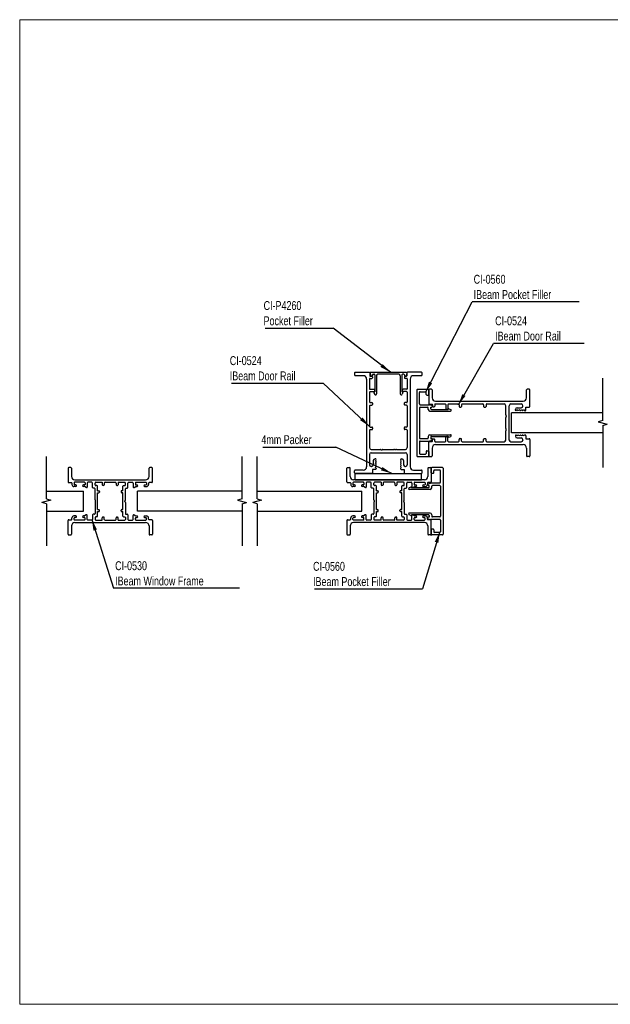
# Model space of a CAD drawing. Header units: millimetres. Extents: x 2 to 418, y 2 to 294.
# Tile 1 of 2: x 2 to 178, y 2 to 294. Entities that reach past the tile are written whole.
import ezdxf

# ---------------------------------------------------------------- set-up
doc = ezdxf.new("R2010")
doc.units = ezdxf.units.MM
doc.layers.add('LAYER_1', color=7, linetype='Continuous')
doc.styles.add('SLDTEXTSTYLE2', font='TXT', dxfattribs={"width": 0.75})
doc.dimstyles.new('SLDDIMSTYLE0', dxfattribs={"dimtxt": 0.18, "dimasz": 3.302, "dimexe": 0, "dimexo": 0.0625, "dimgap": 0, "dimtad": 0, "dimtih": 1, "dimtoh": 1, "dimdec": 0, "dimrnd": 1e-09, "dimzin": 0, "dimdsep": 46, "dimtxsty": 'Standard', "dimsah": 1, "dimcen": 0.09, "dimadec": 0, "dimazin": 0, "dimtfac": 3.302, "dimtdec": 0, "dimtofl": 0, "dimtmove": 0, "dimatfit": 3, "dimfxl": 1, "dimfrac": 2, "dimtolj": 1, "dimtzin": 0, "dimarcsym": 0})

# ---------------------------------------------------------------- blocks, each defined once
blk = doc.blocks.new('SW_NOTE_1')
at = {"layer": 'LAYER_1', "color": 0}
blk.add_line((-32.02, 0), (0, 0), dxfattribs=at)
at = {"layer": 'LAYER_1', "color": 0, "attachment_point": 1, "style": 'SLDTEXTSTYLE2'}
for s, insert, char_height in [('CI-0560', (-32.41, 7.99), 2.646), ('IBeam Pocket Filler', (-32.41, 3.46), 2.6458)]:
    blk.add_mtext(s, dxfattribs=dict(at, insert=insert, char_height=char_height))
blk = doc.blocks.new('SW_NOTE_4')
at = {"layer": 'LAYER_1', "color": 0}
blk.add_line((31.78, 0), (0, 0), dxfattribs=at)
at = {"layer": 'LAYER_1', "color": 0, "attachment_point": 1, "style": 'SLDTEXTSTYLE2'}
for s, insert, char_height in [('CI-0560', (0.49, 7.99), 2.646), ('IBeam Pocket Filler', (0.49, 3.46), 2.6458)]:
    blk.add_mtext(s, dxfattribs=dict(at, insert=insert, char_height=char_height))
blk = doc.blocks.new('SW_NOTE_7')
at = {"layer": 'LAYER_1', "color": 0}
blk.add_line((26.93, 0), (0, 0), dxfattribs=at)
at = {"layer": 'LAYER_1', "color": 0, "attachment_point": 1, "style": 'SLDTEXTSTYLE2'}
for s, insert, char_height in [('CI-0524', (0.49, 8.02), 2.646), ('IBeam Door Rail', (0.49, 3.5), 2.6458)]:
    blk.add_mtext(s, dxfattribs=dict(at, insert=insert, char_height=char_height))
blk = doc.blocks.new('SW_NOTE_9')
at = {"layer": 'LAYER_1', "color": 0}
blk.add_line((37.34, 0), (0, 0), dxfattribs=at)
at = {"layer": 'LAYER_1', "color": 0, "attachment_point": 1, "style": 'SLDTEXTSTYLE2'}
for s, insert, char_height in [('CI-0530', (0.46, 7.94), 2.646), ('IBeam Window Frame', (0.46, 3.41), 2.6458)]:
    blk.add_mtext(s, dxfattribs=dict(at, insert=insert, char_height=char_height))
blk = doc.blocks.new('SW_NOTE_10')
at = {"layer": 'LAYER_1', "color": 0}
blk.add_line((-27.17, 0), (0, 0), dxfattribs=at)
at = {"layer": 'LAYER_1', "color": 0, "attachment_point": 1, "style": 'SLDTEXTSTYLE2'}
for s, insert, char_height in [('CI-0524', (-27.66, 7.96), 2.646), ('IBeam Door Rail', (-27.66, 3.44), 2.6458)]:
    blk.add_mtext(s, dxfattribs=dict(at, insert=insert, char_height=char_height))
blk = doc.blocks.new('SW_NOTE_11')
at = {"layer": 'LAYER_1', "color": 0}
blk.add_line((-20.21, 0), (0, 0), dxfattribs=at)
at = {"layer": 'LAYER_1', "color": 0, "attachment_point": 1, "style": 'SLDTEXTSTYLE2'}
for s, insert, char_height in [('CI-P4260', (-20.63, 8), 2.646), ('Pocket Filler', (-20.63, 3.47), 2.6458)]:
    blk.add_mtext(s, dxfattribs=dict(at, insert=insert, char_height=char_height))
blk = doc.blocks.new('SW_NOTE_12')
at = {"layer": 'LAYER_1', "color": 0}
blk.add_line((-21.57, 0), (0, 0), dxfattribs=at)
at = {"layer": 'LAYER_1', "color": 0, "insert": (-22.06, 3.51), "char_height": 2.646, "attachment_point": 1, "style": 'SLDTEXTSTYLE2'}
blk.add_mtext('4mm Packer', dxfattribs=at)

msp = doc.modelspace()

# ---------------------------------------------------------------- linework, layer by layer
at = {"color": 7, "linetype": 'Continuous', "lineweight": 18}
for p, q in [((2.5, 294.5), (417.5, 294.5)), ((2.5, 294.5), (2.5, 2.5)), ((2.5, 2.5), (417.5, 2.5))]:
    msp.add_line(p, q, dxfattribs=at)
at = {"color": 7, "linetype": 'Continuous'}
for p, q in [((101.97, 189.93), (106.07, 189.93)), ((106.52, 189.93), (117.02, 189.93)), ((121.57, 189.93), (117.47, 189.93)), ((101.77, 189.73), (101.77, 189.13)), ((104.32, 188.93), (101.97, 188.93)), ((105.32, 187.93), (105.32, 161.93)), ((106.17, 187.98), (106.17, 185.03)), ((106.27, 189.73), (106.27, 188.93)), ((106.32, 188.13), (106.82, 188.13)), ((106.33, 189.67), (106.53, 188.92)), ((106.42, 188.78), (106.82, 188.78)), ((106.72, 188.78), (106.82, 188.78)), ((107.02, 189.13), (107.02, 188.98)), ((107.02, 188.58), (107.02, 188.33)), ((107.22, 189.33), (107.57, 189.33)), ((107.77, 189.13), (107.77, 184.15)), ((108.27, 188.93), (108.27, 183.57)), ((114.87, 189.33), (108.67, 189.33)), ((115.27, 188.93), (115.27, 183.57)), ((115.77, 189.13), (115.77, 184.15)), ((116.32, 189.33), (115.97, 189.33)), ((116.52, 189.13), (116.52, 188.98)), ((116.52, 188.58), (116.52, 188.33)), ((117.12, 188.78), (116.72, 188.78)), ((116.82, 188.78), (116.72, 188.78)), ((117.22, 188.13), (116.72, 188.13)), ((117.21, 189.67), (117.01, 188.92)), ((117.27, 189.73), (117.27, 188.93)), ((117.37, 187.98), (117.37, 185.03)), ((118.22, 187.93), (118.22, 161.93)), ((121.57, 188.93), (119.22, 188.93)), ((121.77, 189.13), (121.77, 189.73)), ((175.28, 175.66), (175.28, 188.16)), ((106.17, 184.03), (106.17, 181.13)), ((106.32, 184.88), (107.43, 184.88)), ((106.37, 184.23), (107.57, 184.23)), ((107.6, 184.78), (107.74, 184.53)), ((107.62, 184.15), (107.77, 184.15)), ((115.92, 184.15), (115.77, 184.15)), ((115.94, 184.78), (115.8, 184.53)), ((117.17, 184.23), (115.97, 184.23)), ((117.22, 184.88), (116.12, 184.88)), ((117.37, 184.03), (117.37, 181.13)), ((120.22, 184.73), (120.22, 165.13)), ((120.42, 184.93), (123.52, 184.93)), ((120.97, 180.53), (120.97, 183.98)), ((121.17, 184.18), (122.77, 184.18)), ((122.97, 183.38), (122.97, 183.98)), ((123.72, 184.73), (123.72, 180.63)), ((123.72, 183.38), (123.72, 184.73)), ((124.52, 184.93), (123.92, 184.93)), ((124.72, 184.73), (124.72, 182.38)), ((152.72, 182.38), (152.72, 184.73)), ((153.52, 184.93), (152.92, 184.93)), ((153.72, 179.83), (153.72, 184.73)), ((107.48, 183.95), (107.66, 183.46)), ((116.06, 183.95), (115.88, 183.46)), ((123.17, 183.18), (123.52, 183.18)), ((125.72, 181.38), (151.72, 181.38)), ((106.17, 179.98), (106.17, 173.88)), ((106.37, 180.93), (106.9, 180.93)), ((106.37, 180.18), (106.9, 180.18)), ((107.1, 180.73), (107.1, 180.38)), ((116.45, 180.73), (116.45, 180.38)), ((117.17, 180.93), (116.65, 180.93)), ((117.17, 180.18), (116.65, 180.18)), ((117.37, 179.98), (117.37, 173.88)), ((120.97, 179.38), (120.97, 170.48)), ((121.17, 180.33), (123.91, 180.33)), ((121.17, 179.58), (123.37, 179.58)), ((123.57, 178.93), (123.57, 179.38)), ((123.92, 180.43), (124.72, 180.43)), ((124.67, 180.13), (123.97, 180.32)), ((124.07, 178.43), (130.16, 178.43)), ((124.32, 179.13), (124.32, 179.63)), ((124.32, 179.63), (124.62, 179.63)), ((124.52, 178.93), (129.52, 178.93)), ((124.82, 179.83), (124.82, 179.94)), ((124.87, 180.28), (124.87, 179.88)), ((125.07, 179.68), (125.32, 179.68)), ((125.52, 180.38), (125.52, 179.88)), ((125.67, 180.53), (128.62, 180.53)), ((128.77, 180.38), (128.77, 179.27)), ((128.87, 179.1), (129.12, 178.95)), ((129.42, 180.33), (129.42, 179.13)), ((129.52, 178.93), (129.52, 178.98)), ((129.62, 180.53), (132.52, 180.53)), ((129.72, 179.12), (130.25, 178.92)), ((132.72, 180.33), (132.72, 179.8)), ((132.92, 179.6), (133.27, 179.6)), ((133.47, 180.33), (133.47, 179.8)), ((133.67, 180.53), (139.77, 180.53)), ((139.97, 180.33), (139.97, 179.8)), ((140.17, 179.6), (140.52, 179.6)), ((140.72, 180.33), (140.72, 179.8)), ((140.92, 180.53), (146.07, 180.53)), ((146.57, 177.28), (146.57, 180.03)), ((147.57, 169.83), (147.57, 180.03)), ((148.07, 180.53), (151.12, 180.53)), ((149.42, 178.7), (149.42, 178.9)), ((150.07, 178.75), (149.62, 178.56)), ((149.92, 179.4), (151.12, 179.4)), ((150.07, 178.7), (150.07, 178.75)), ((150.72, 178.75), (150.27, 178.56)), ((150.72, 178.7), (150.72, 178.75)), ((151.37, 178.75), (150.92, 178.56)), ((151.37, 178.7), (151.37, 178.75)), ((152.02, 178.75), (151.57, 178.56)), ((151.62, 179.9), (151.62, 180.03)), ((152.22, 178.55), (152.32, 178.55)), ((152.52, 178.75), (152.52, 179.63)), ((152.52, 179.63), (153.52, 179.63)), ((146.57, 173.28), (146.57, 176.57)), ((146.62, 177.14), (146.72, 177.05)), ((146.62, 176.71), (146.72, 176.8)), ((146.72, 177.05), (146.72, 176.8)), ((175.28, 177.93), (148.3, 177.93)), ((148.3, 171.93), (148.3, 177.93)), ((175.28, 175.66), (173.98, 175.27)), ((173.98, 175.27), (176.59, 174.58)), ((106.17, 172.73), (106.17, 167.58)), ((106.37, 173.68), (106.9, 173.68)), ((106.37, 172.93), (106.9, 172.93)), ((107.1, 173.48), (107.1, 173.13)), ((116.45, 173.48), (116.45, 173.13)), ((117.17, 173.68), (116.65, 173.68)), ((117.17, 172.93), (116.65, 172.93)), ((117.37, 172.73), (117.37, 167.58)), ((146.57, 169.83), (146.57, 172.57)), ((146.62, 173.14), (146.72, 173.05)), ((146.62, 172.71), (146.72, 172.8)), ((146.72, 172.8), (146.72, 173.05)), ((175.28, 174.19), (176.59, 174.58)), ((175.28, 174.19), (175.28, 161.69)), ((121.17, 170.28), (123.37, 170.28)), ((121.17, 169.53), (123.91, 169.53)), ((123.57, 170.93), (123.57, 170.48)), ((123.92, 169.43), (124.72, 169.43)), ((124.67, 169.72), (123.97, 169.53)), ((124.07, 171.43), (130.16, 171.43)), ((124.32, 170.73), (124.32, 170.23)), ((124.32, 170.23), (124.62, 170.23)), ((124.52, 170.93), (129.52, 170.93)), ((124.82, 170.03), (124.82, 169.91)), ((124.87, 169.58), (124.87, 169.98)), ((125.07, 170.18), (125.32, 170.18)), ((125.52, 169.48), (125.52, 169.98)), ((128.77, 169.48), (128.77, 170.58)), ((128.87, 170.75), (129.12, 170.9)), ((129.42, 169.53), (129.42, 170.73)), ((129.52, 170.93), (129.52, 170.88)), ((129.72, 170.73), (130.25, 170.93)), ((132.72, 169.53), (132.72, 170.05)), ((132.92, 170.25), (133.27, 170.25)), ((133.47, 169.53), (133.47, 170.05)), ((139.97, 169.53), (139.97, 170.05)), ((140.17, 170.25), (140.52, 170.25)), ((140.72, 169.53), (140.72, 170.05)), ((175.28, 171.93), (148.3, 171.93)), ((149.42, 171.15), (149.42, 170.95)), ((150.07, 171.1), (149.62, 171.29)), ((149.92, 170.45), (151.12, 170.45)), ((150.07, 171.15), (150.07, 171.1)), ((150.72, 171.1), (150.27, 171.29)), ((150.72, 171.15), (150.72, 171.1)), ((151.37, 171.1), (150.92, 171.29)), ((151.37, 171.15), (151.37, 171.1)), ((152.02, 171.1), (151.57, 171.29)), ((151.62, 169.95), (151.62, 169.83)), ((152.22, 171.3), (152.32, 171.3)), ((152.52, 171.1), (152.52, 170.23)), ((152.52, 170.23), (153.52, 170.23)), ((153.72, 170.03), (153.72, 165.13)), ((106.67, 167.08), (109.41, 167.08)), ((109.55, 167.02), (109.65, 166.93)), ((109.65, 166.93), (109.9, 166.93)), ((109.99, 167.02), (109.9, 166.93)), ((110.13, 167.08), (113.41, 167.08)), ((113.55, 167.02), (113.65, 166.93)), ((113.9, 166.93), (113.65, 166.93)), ((113.99, 167.02), (113.9, 166.93)), ((114.13, 167.08), (116.87, 167.08)), ((120.97, 169.33), (120.97, 165.88)), ((122.97, 166.48), (122.97, 165.88)), ((123.17, 166.68), (123.52, 166.68)), ((123.72, 165.13), (123.72, 169.23)), ((123.72, 166.48), (123.72, 165.13)), ((124.72, 167.48), (124.72, 165.13)), ((125.67, 169.33), (128.62, 169.33)), ((125.72, 168.48), (151.72, 168.48)), ((129.62, 169.33), (132.52, 169.33)), ((133.67, 169.33), (139.77, 169.33)), ((140.92, 169.33), (146.07, 169.33)), ((148.07, 169.33), (151.12, 169.33)), ((152.72, 167.48), (152.72, 165.13)), ((10.4, 152.44), (10.4, 164.94)), ((68.4, 152.44), (68.4, 164.94)), ((72.9, 152.44), (72.9, 164.94)), ((106.17, 165.58), (106.17, 162.53)), ((106.67, 166.08), (116.87, 166.08)), ((107.3, 163.73), (107.3, 162.53)), ((108, 164.23), (107.8, 164.23)), ((107.95, 163.58), (108.13, 164.02)), ((108, 163.58), (107.95, 163.58)), ((115.6, 163.58), (115.41, 164.02)), ((115.55, 164.23), (115.75, 164.23)), ((115.55, 163.58), (115.6, 163.58)), ((116.25, 163.73), (116.25, 162.53)), ((117.37, 165.58), (117.37, 162.53)), ((120.42, 164.93), (123.52, 164.93)), ((121.17, 165.68), (122.77, 165.68)), ((123.92, 164.93), (124.52, 164.93)), ((153.52, 164.93), (152.92, 164.93)), ((16.83, 161.5), (16.83, 157.4)), ((17.63, 161.7), (17.03, 161.7)), ((17.83, 161.5), (17.83, 159.05)), ((40.83, 159.05), (40.83, 161.5)), ((41.63, 161.7), (41.03, 161.7)), ((41.83, 157.4), (41.83, 161.5)), ((99.46, 157.4), (99.46, 161.5)), ((99.66, 161.7), (100.26, 161.7)), ((100.46, 159.05), (100.46, 161.5)), ((101.77, 160.13), (101.77, 160.73)), ((104.32, 160.93), (101.97, 160.93)), ((106.8, 162.03), (106.67, 162.03)), ((107.95, 161.13), (107.07, 161.13)), ((107.07, 161.13), (107.07, 160.13)), ((107.95, 162.93), (108.13, 163.37)), ((108, 162.93), (107.95, 162.93)), ((107.95, 162.28), (108.13, 162.72)), ((108, 162.28), (107.95, 162.28)), ((107.95, 161.63), (108.13, 162.07)), ((108.15, 161.43), (108.15, 161.33)), ((115.4, 161.43), (115.4, 161.33)), ((115.6, 162.93), (115.41, 163.37)), ((115.6, 162.28), (115.41, 162.72)), ((115.6, 161.63), (115.41, 162.07)), ((115.55, 162.93), (115.6, 162.93)), ((115.55, 162.28), (115.6, 162.28)), ((115.6, 161.13), (116.47, 161.13)), ((116.47, 161.13), (116.47, 160.13)), ((116.75, 162.03), (116.87, 162.03)), ((119.22, 160.93), (121.57, 160.93)), ((121.77, 160.13), (121.77, 160.73)), ((123.46, 161.5), (123.46, 159.05)), ((123.66, 161.7), (124.26, 161.7)), ((124.46, 161.5), (124.46, 157.4)), ((124.46, 160.15), (124.46, 161.5)), ((127.76, 161.7), (124.66, 161.7)), ((125.21, 160.15), (125.21, 160.75)), ((127.01, 160.95), (125.41, 160.95)), ((127.21, 157.3), (127.21, 160.75)), ((127.96, 161.5), (127.96, 141.9)), ((18.83, 158.05), (39.83, 158.05)), ((122.46, 158.05), (101.46, 158.05)), ((101.97, 158.05), (101.97, 159.93)), ((101.97, 159.93), (121.57, 159.93)), ((106.87, 159.93), (101.97, 159.93)), ((101.97, 158.05), (121.57, 158.05)), ((116.67, 159.93), (121.57, 159.93)), ((121.57, 158.05), (121.57, 159.93)), ((125.01, 159.95), (124.66, 159.95)), ((17.03, 157.2), (17.83, 157.2)), ((17.98, 157.05), (17.98, 156.65)), ((19.13, 156.05), (18.58, 156.05)), ((18.63, 157.15), (18.63, 156.7)), ((21.73, 157.3), (18.78, 157.3)), ((19.13, 156.55), (18.78, 156.55)), ((21.73, 156.55), (21.38, 156.55)), ((21.61, 156.05), (21.38, 156.05)), ((22.23, 155.73), (21.71, 156.02)), ((21.88, 157.15), (21.88, 156.7)), ((22.53, 157.1), (22.53, 155.9)), ((23.88, 157.3), (22.73, 157.3)), ((24.08, 155.77), (24.08, 157.1)), ((24.63, 155.57), (24.28, 155.57)), ((24.83, 156.52), (24.83, 157.1)), ((24.83, 152.06), (24.83, 155.37)), ((25.03, 157.3), (26.98, 157.3)), ((25.38, 156.32), (25.03, 156.32)), ((25.58, 154.8), (25.58, 156.12)), ((25.58, 154.8), (25.93, 154.8)), ((26.98, 157.3), (26.98, 156.6)), ((27.38, 156.4), (27.18, 156.4)), ((27.58, 157.1), (27.58, 156.6)), ((27.78, 157.3), (30.88, 157.3)), ((31.08, 157.1), (31.08, 156.6)), ((31.28, 156.4), (31.48, 156.4)), ((31.68, 157.3), (31.68, 156.6)), ((31.68, 157.3), (33.63, 157.3)), ((33.08, 154.8), (32.73, 154.8)), ((33.08, 154.8), (33.08, 156.12)), ((33.28, 156.32), (33.63, 156.32)), ((33.83, 156.52), (33.83, 157.1)), ((33.83, 152.06), (33.83, 155.37)), ((34.03, 155.57), (34.38, 155.57)), ((34.58, 155.77), (34.58, 157.1)), ((34.78, 157.3), (35.93, 157.3)), ((36.13, 157.1), (36.13, 155.9)), ((36.43, 155.73), (36.94, 156.02)), ((36.78, 157.15), (36.78, 156.7)), ((36.93, 157.3), (39.88, 157.3)), ((36.93, 156.55), (37.28, 156.55)), ((37.04, 156.05), (37.28, 156.05)), ((39.53, 156.55), (39.88, 156.55)), ((39.53, 156.05), (40.08, 156.05)), ((40.03, 157.15), (40.03, 156.7)), ((40.68, 157.05), (40.68, 156.65)), ((41.63, 157.2), (40.83, 157.2)), ((99.66, 157.2), (100.46, 157.2)), ((100.61, 157.05), (100.61, 156.65)), ((101.76, 156.05), (101.21, 156.05)), ((101.26, 157.15), (101.26, 156.7)), ((104.36, 157.3), (101.41, 157.3)), ((101.76, 156.55), (101.41, 156.55)), ((104.36, 156.55), (104.01, 156.55)), ((104.25, 156.05), (104.01, 156.05)), ((104.86, 155.73), (104.35, 156.02)), ((104.51, 157.15), (104.51, 156.7)), ((105.16, 157.1), (105.16, 155.9)), ((106.51, 157.3), (105.36, 157.3)), ((106.71, 155.77), (106.71, 157.1)), ((107.26, 155.57), (106.91, 155.57)), ((107.46, 156.52), (107.46, 157.1)), ((107.46, 152.06), (107.46, 155.37)), ((109.61, 157.3), (107.66, 157.3)), ((108.01, 156.32), (107.66, 156.32)), ((108.21, 154.8), (108.21, 156.12)), ((108.21, 154.8), (108.56, 154.8)), ((109.61, 157.3), (109.61, 156.6)), ((110.01, 156.4), (109.81, 156.4)), ((110.21, 157.1), (110.21, 156.6)), ((113.51, 157.3), (110.41, 157.3)), ((113.71, 157.1), (113.71, 156.6)), ((113.91, 156.4), (114.11, 156.4)), ((116.26, 157.3), (114.31, 157.3)), ((114.31, 157.3), (114.31, 156.6)), ((115.71, 154.8), (115.36, 154.8)), ((115.71, 154.8), (115.71, 156.12)), ((115.91, 156.32), (116.26, 156.32)), ((116.46, 156.52), (116.46, 157.1)), ((116.46, 152.06), (116.46, 155.37)), ((116.66, 155.57), (117.01, 155.57)), ((117.21, 155.77), (117.21, 157.1)), ((117.41, 157.3), (118.56, 157.3)), ((118.46, 155.89), (117.93, 155.7)), ((124.11, 155.2), (118.02, 155.2)), ((118.66, 155.7), (118.66, 155.75)), ((123.66, 155.7), (118.66, 155.7)), ((118.76, 157.1), (118.76, 155.9)), ((119.06, 155.73), (119.58, 156.02)), ((119.41, 157.15), (119.41, 156.7)), ((119.56, 157.3), (122.51, 157.3)), ((119.56, 156.55), (119.91, 156.55)), ((119.68, 156.05), (119.91, 156.05)), ((122.16, 156.55), (122.51, 156.55)), ((122.16, 156.05), (122.71, 156.05)), ((122.66, 157.15), (122.66, 156.7)), ((123.31, 157.05), (123.31, 156.65)), ((123.36, 156.6), (123.36, 156.71)), ((124.26, 157.2), (123.46, 157.2)), ((123.51, 156.9), (124.21, 157.09)), ((123.86, 156.4), (123.56, 156.4)), ((123.86, 155.9), (123.86, 156.4)), ((127.01, 157.1), (124.27, 157.1)), ((124.61, 155.7), (124.61, 156.15)), ((127.01, 156.35), (124.81, 156.35)), ((127.21, 156.15), (127.21, 147.25)), ((11.7, 152.04), (9.09, 151.35)), ((10.4, 154.7), (21.4, 154.7)), ((10.4, 152.44), (11.7, 152.04)), ((21.4, 148.7), (21.4, 154.7)), ((24.98, 151.82), (24.88, 151.91)), ((25.58, 154.2), (25.93, 154.2)), ((25.58, 149.2), (25.58, 154.2)), ((26.13, 154.6), (26.13, 154.4)), ((32.53, 154.6), (32.53, 154.4)), ((33.08, 154.2), (32.73, 154.2)), ((33.08, 149.2), (33.08, 154.2)), ((33.68, 151.82), (33.77, 151.91)), ((37.4, 148.7), (37.4, 154.7)), ((68.4, 154.7), (37.4, 154.7)), ((68.4, 152.44), (67.09, 152.04)), ((67.09, 152.04), (69.7, 151.35)), ((74.2, 152.04), (71.59, 151.35)), ((72.9, 154.7), (103.9, 154.7)), ((72.9, 152.44), (74.2, 152.04)), ((103.9, 148.7), (103.9, 154.7)), ((107.61, 151.82), (107.52, 151.91)), ((108.21, 149.2), (108.21, 154.2)), ((108.21, 154.2), (108.56, 154.2)), ((108.76, 154.6), (108.76, 154.4)), ((115.16, 154.6), (115.16, 154.4)), ((115.71, 154.2), (115.36, 154.2)), ((115.71, 149.2), (115.71, 154.2)), ((116.31, 151.82), (116.41, 151.91)), ((10.4, 150.96), (9.09, 151.35)), ((10.4, 150.96), (10.4, 138.46)), ((24.83, 151.34), (24.83, 148.02)), ((24.98, 151.57), (24.88, 151.48)), ((24.98, 151.57), (24.98, 151.82)), ((25.58, 149.2), (25.93, 149.2)), ((26.13, 148.8), (26.13, 149)), ((32.53, 148.8), (32.53, 149)), ((33.08, 149.2), (32.73, 149.2)), ((33.68, 151.57), (33.68, 151.82)), ((33.68, 151.57), (33.77, 151.48)), ((33.83, 151.34), (33.83, 148.02)), ((68.4, 150.96), (69.7, 151.35)), ((68.4, 150.96), (68.4, 138.46)), ((72.9, 150.96), (71.59, 151.35)), ((72.9, 150.96), (72.9, 138.46)), ((107.46, 151.34), (107.46, 148.02)), ((107.61, 151.57), (107.52, 151.48)), ((107.61, 151.57), (107.61, 151.82)), ((108.21, 149.2), (108.56, 149.2)), ((108.76, 148.8), (108.76, 149)), ((115.16, 148.8), (115.16, 149)), ((115.71, 149.2), (115.36, 149.2)), ((116.31, 151.57), (116.31, 151.82)), ((116.31, 151.57), (116.41, 151.48)), ((116.46, 151.34), (116.46, 148.02)), ((10.4, 148.7), (21.4, 148.7)), ((17.03, 146.2), (17.83, 146.2)), ((17.98, 146.35), (17.98, 146.75)), ((19.13, 147.35), (18.58, 147.35)), ((18.63, 146.25), (18.63, 146.7)), ((19.13, 146.85), (18.78, 146.85)), ((21.73, 146.1), (18.78, 146.1)), ((21.61, 147.35), (21.38, 147.35)), ((21.73, 146.85), (21.38, 146.85)), ((22.23, 147.67), (21.71, 147.38)), ((21.88, 146.25), (21.88, 146.7)), ((22.53, 146.3), (22.53, 147.5)), ((23.88, 146.1), (22.73, 146.1)), ((24.08, 147.62), (24.08, 146.3)), ((24.63, 147.82), (24.28, 147.82)), ((24.83, 146.87), (24.83, 146.3)), ((25.38, 147.07), (25.03, 147.07)), ((25.03, 146.1), (26.98, 146.1)), ((25.58, 147.27), (25.58, 148.6)), ((25.58, 148.6), (25.93, 148.6)), ((26.98, 146.1), (26.98, 146.8)), ((27.38, 147), (27.18, 147)), ((27.58, 146.3), (27.58, 146.8)), ((27.78, 146.1), (30.88, 146.1)), ((31.08, 146.3), (31.08, 146.8)), ((31.28, 147), (31.48, 147)), ((31.68, 146.1), (31.68, 146.8)), ((31.68, 146.1), (33.63, 146.1)), ((33.08, 148.6), (32.73, 148.6)), ((33.08, 147.27), (33.08, 148.6)), ((33.28, 147.07), (33.63, 147.07)), ((33.83, 146.87), (33.83, 146.3)), ((34.03, 147.82), (34.38, 147.82)), ((34.58, 147.62), (34.58, 146.3)), ((34.78, 146.1), (35.93, 146.1)), ((36.13, 146.3), (36.13, 147.5)), ((36.43, 147.67), (36.94, 147.38)), ((36.78, 146.25), (36.78, 146.7)), ((36.93, 146.85), (37.28, 146.85)), ((36.93, 146.1), (39.88, 146.1)), ((37.04, 147.35), (37.28, 147.35)), ((68.4, 148.7), (37.4, 148.7)), ((39.53, 147.35), (40.08, 147.35)), ((39.53, 146.85), (39.88, 146.85)), ((40.03, 146.25), (40.03, 146.7)), ((40.68, 146.35), (40.68, 146.75)), ((41.63, 146.2), (40.83, 146.2)), ((72.9, 148.7), (103.9, 148.7)), ((99.66, 146.2), (100.46, 146.2)), ((100.61, 146.35), (100.61, 146.75)), ((101.76, 147.35), (101.21, 147.35)), ((101.26, 146.25), (101.26, 146.7)), ((101.76, 146.85), (101.41, 146.85)), ((104.36, 146.1), (101.41, 146.1)), ((104.25, 147.35), (104.01, 147.35)), ((104.36, 146.85), (104.01, 146.85)), ((104.86, 147.67), (104.35, 147.38)), ((104.51, 146.25), (104.51, 146.7)), ((105.16, 146.3), (105.16, 147.5)), ((106.51, 146.1), (105.36, 146.1)), ((106.71, 147.62), (106.71, 146.3)), ((107.26, 147.82), (106.91, 147.82)), ((107.46, 146.87), (107.46, 146.3)), ((108.01, 147.07), (107.66, 147.07)), ((109.61, 146.1), (107.66, 146.1)), ((108.21, 147.27), (108.21, 148.6)), ((108.21, 148.6), (108.56, 148.6)), ((109.61, 146.1), (109.61, 146.8)), ((110.01, 147), (109.81, 147)), ((110.21, 146.3), (110.21, 146.8)), ((113.51, 146.1), (110.41, 146.1)), ((113.71, 146.3), (113.71, 146.8)), ((113.91, 147), (114.11, 147)), ((114.31, 146.1), (114.31, 146.8)), ((116.26, 146.1), (114.31, 146.1)), ((115.71, 148.6), (115.36, 148.6)), ((115.71, 147.27), (115.71, 148.6)), ((115.91, 147.07), (116.26, 147.07)), ((116.46, 146.87), (116.46, 146.3)), ((116.66, 147.82), (117.01, 147.82)), ((117.21, 147.62), (117.21, 146.3)), ((117.41, 146.1), (118.56, 146.1)), ((118.46, 147.51), (117.93, 147.7)), ((124.11, 148.2), (118.02, 148.2)), ((118.66, 147.7), (118.66, 147.65)), ((123.66, 147.7), (118.66, 147.7)), ((118.76, 146.3), (118.76, 147.5)), ((119.06, 147.67), (119.58, 147.38)), ((119.41, 146.25), (119.41, 146.7)), ((119.56, 146.85), (119.91, 146.85)), ((119.56, 146.1), (122.51, 146.1)), ((119.68, 147.35), (119.91, 147.35)), ((122.16, 147.35), (122.71, 147.35)), ((122.16, 146.85), (122.51, 146.85)), ((122.66, 146.25), (122.66, 146.7)), ((123.31, 146.35), (123.31, 146.75)), ((123.36, 146.8), (123.36, 146.69)), ((124.26, 146.2), (123.46, 146.2)), ((123.51, 146.49), (124.21, 146.31)), ((123.86, 147), (123.56, 147)), ((123.86, 147.5), (123.86, 147)), ((127.01, 146.3), (124.27, 146.3)), ((124.61, 147.7), (124.61, 147.25)), ((127.01, 147.05), (124.81, 147.05)), ((127.21, 146.1), (127.21, 142.65)), ((16.83, 141.9), (16.83, 146)), ((17.83, 144.35), (17.83, 141.9)), ((18.83, 145.35), (39.83, 145.35)), ((40.83, 144.35), (40.83, 141.9)), ((41.83, 146), (41.83, 141.9)), ((99.46, 146), (99.46, 141.9)), ((100.46, 144.35), (100.46, 141.9)), ((122.46, 145.35), (101.46, 145.35)), ((123.46, 144.35), (123.46, 141.9)), ((124.46, 141.9), (124.46, 146)), ((124.46, 143.25), (124.46, 141.9)), ((125.01, 143.45), (124.66, 143.45)), ((125.21, 143.25), (125.21, 142.65)), ((17.03, 141.7), (17.63, 141.7)), ((41.63, 141.7), (41.03, 141.7)), ((99.66, 141.7), (100.26, 141.7)), ((124.26, 141.7), (123.66, 141.7)), ((127.76, 141.7), (124.66, 141.7)), ((127.01, 142.45), (125.41, 142.45))]:
    msp.add_line(p, q, dxfattribs=at)
for centre, radius, start, end in [((101.97, 189.73), 0.2, 90, 180), ((106.07, 189.73), 0.2, 0, 90), ((106.52, 189.73), 0.2, 90, 195), ((117.02, 189.73), 0.2, 345, 90), ((117.47, 189.73), 0.2, 90, 180), ((121.57, 189.73), 0.2, 0, 90), ((101.97, 189.13), 0.2, 180, 270), ((104.32, 187.93), 1, 0, 90), ((106.32, 187.98), 0.15, 90, 180), ((106.42, 188.93), 0.15, 180, 270), ((106.72, 188.98), 0.2, 195, 270), ((106.82, 188.98), 0.2, 270, 0), ((106.82, 188.58), 0.2, 0, 90), ((106.82, 188.33), 0.2, 270, 0), ((107.22, 189.13), 0.2, 90, 180), ((107.57, 189.13), 0.2, 0, 90), ((108.67, 188.93), 0.4, 90, 180), ((114.87, 188.93), 0.4, 0, 90), ((115.97, 189.13), 0.2, 90, 180), ((116.32, 189.13), 0.2, 0, 90), ((116.72, 188.98), 0.2, 180, 270), ((116.72, 188.58), 0.2, 90, 180), ((116.72, 188.33), 0.2, 180, 270), ((116.82, 188.98), 0.2, 270, 345), ((117.12, 188.93), 0.15, 270, 0), ((117.22, 187.98), 0.15, 0, 90), ((119.22, 187.93), 1, 90, 180), ((121.57, 189.13), 0.2, 270, 0), ((106.32, 185.03), 0.15, 180, 270), ((106.37, 184.03), 0.2, 90, 180), ((107.43, 184.68), 0.2, 30, 90), ((107.62, 184), 0.15, 90, 200), ((107.57, 184.43), 0.2, 270, 30), ((115.97, 184.43), 0.2, 150, 270), ((115.92, 184), 0.15, 340, 90), ((116.12, 184.68), 0.2, 90, 150), ((117.17, 184.03), 0.2, 0, 90), ((117.22, 185.03), 0.15, 270, 0), ((120.42, 184.73), 0.2, 90, 180), ((121.17, 183.98), 0.2, 90, 180), ((122.77, 183.98), 0.2, 0, 90), ((123.52, 184.73), 0.2, 0, 90), ((123.92, 184.73), 0.2, 90, 180), ((124.52, 184.73), 0.2, 0, 90), ((152.92, 184.73), 0.2, 90, 180), ((153.52, 184.73), 0.2, 0, 90), ((106.37, 181.13), 0.2, 180, 270), ((107.96, 183.57), 0.316, 200, 360), ((115.59, 183.57), 0.316, 180, 340), ((117.17, 181.13), 0.2, 270, 0), ((123.17, 183.38), 0.2, 180, 270), ((123.52, 183.38), 0.2, 270, 0), ((125.72, 182.38), 1, 180, 270), ((151.72, 182.38), 1, 270, 0), ((106.37, 179.98), 0.2, 90, 180), ((106.9, 180.73), 0.2, 0, 90), ((106.9, 180.38), 0.2, 270, 0), ((116.65, 180.73), 0.2, 90, 180), ((116.65, 180.38), 0.2, 180, 270), ((117.17, 179.98), 0.2, 0, 90), ((121.17, 180.53), 0.2, 180, 270), ((121.17, 179.38), 0.2, 90, 180), ((123.37, 179.38), 0.2, 0, 90), ((124.07, 178.93), 0.5, 180, 270), ((123.92, 180.63), 0.2, 180, 270), ((123.91, 180.13), 0.2, 75, 90), ((124.52, 179.13), 0.2, 180, 270), ((124.62, 179.83), 0.2, 270, 0), ((124.62, 179.94), 0.2, 0, 75), ((124.72, 180.28), 0.15, 0, 90), ((125.07, 179.88), 0.2, 180, 270), ((125.32, 179.88), 0.2, 270, 0), ((125.67, 180.38), 0.15, 90, 180), ((128.62, 180.38), 0.15, 0, 90), ((128.97, 179.27), 0.2, 180, 240), ((129.22, 179.13), 0.2, 240, 0), ((129.62, 180.33), 0.2, 90, 180), ((129.67, 178.98), 0.15, 70, 180), ((130.16, 178.68), 0.257, 270, 70), ((132.52, 180.33), 0.2, 0, 90), ((132.92, 179.8), 0.2, 180, 270), ((133.27, 179.8), 0.2, 270, 0), ((133.67, 180.33), 0.2, 90, 180), ((139.77, 180.33), 0.2, 0, 90), ((140.17, 179.8), 0.2, 180, 270), ((140.52, 179.8), 0.2, 270, 0), ((140.92, 180.33), 0.2, 90, 180), ((146.07, 180.03), 0.5, 0, 90), ((148.07, 180.03), 0.5, 90, 180), ((149.92, 178.9), 0.5, 90, 180), ((149.57, 178.7), 0.15, 180, 293.0788), ((150.22, 178.7), 0.15, 180, 293.0788), ((150.87, 178.7), 0.15, 180, 293.0788), ((151.12, 180.03), 0.5, 0, 90), ((151.12, 179.9), 0.5, 270, 0), ((151.52, 178.7), 0.15, 180, 293.0788), ((152.22, 178.75), 0.2, 180, 270), ((152.32, 178.75), 0.2, 270, 0), ((153.52, 179.83), 0.2, 270, 0), ((146.77, 177.28), 0.2, 180, 225), ((146.77, 176.57), 0.2, 135, 180), ((106.37, 173.88), 0.2, 180, 270), ((106.37, 172.73), 0.2, 90, 180), ((106.9, 173.48), 0.2, 0, 90), ((106.9, 173.13), 0.2, 270, 0), ((116.65, 173.48), 0.2, 90, 180), ((116.65, 173.13), 0.2, 180, 270), ((117.17, 173.88), 0.2, 270, 0), ((117.17, 172.73), 0.2, 0, 90), ((146.77, 173.28), 0.2, 180, 225), ((146.77, 172.57), 0.2, 135, 180), ((121.17, 170.48), 0.2, 180, 270), ((121.17, 169.33), 0.2, 90, 180), ((123.37, 170.48), 0.2, 270, 0), ((124.07, 170.93), 0.5, 90, 180), ((123.92, 169.23), 0.2, 90, 180), ((123.91, 169.73), 0.2, 270, 285), ((124.52, 170.73), 0.2, 90, 180), ((124.62, 170.03), 0.2, 0, 90), ((124.62, 169.91), 0.2, 285, 0), ((124.72, 169.58), 0.15, 270, 0), ((125.07, 169.98), 0.2, 90, 180), ((125.32, 169.98), 0.2, 0, 90), ((125.67, 169.48), 0.15, 180, 270), ((128.62, 169.48), 0.15, 270, 0), ((128.97, 170.58), 0.2, 120, 180), ((129.22, 170.73), 0.2, 0, 120), ((129.62, 169.53), 0.2, 180, 270), ((129.67, 170.88), 0.15, 180, 290), ((130.16, 171.17), 0.257, 290, 90), ((132.52, 169.53), 0.2, 270, 0), ((132.92, 170.05), 0.2, 90, 180), ((133.27, 170.05), 0.2, 0, 90), ((133.67, 169.53), 0.2, 180, 270), ((139.77, 169.53), 0.2, 270, 0), ((140.17, 170.05), 0.2, 90, 180), ((140.52, 170.05), 0.2, 0, 90), ((140.92, 169.53), 0.2, 180, 270), ((146.07, 169.83), 0.5, 270, 0), ((148.07, 169.83), 0.5, 180, 270), ((149.57, 171.15), 0.15, 66.9212, 180), ((149.92, 170.95), 0.5, 180, 270), ((150.22, 171.15), 0.15, 66.9212, 180), ((150.87, 171.15), 0.15, 66.9212, 180), ((151.12, 169.95), 0.5, 0, 90), ((151.12, 169.83), 0.5, 270, 0), ((151.52, 171.15), 0.15, 66.9212, 180), ((152.22, 171.1), 0.2, 90, 180), ((152.32, 171.1), 0.2, 0, 90), ((153.52, 170.03), 0.2, 0, 90), ((106.67, 167.58), 0.5, 180, 270), ((109.41, 166.88), 0.2, 45, 90), ((110.13, 166.88), 0.2, 90, 135), ((113.41, 166.88), 0.2, 45, 90), ((114.13, 166.88), 0.2, 90, 135), ((116.87, 167.58), 0.5, 270, 0), ((123.17, 166.48), 0.2, 90, 180), ((123.52, 166.48), 0.2, 0, 90), ((125.72, 167.48), 1, 90, 180), ((151.72, 167.48), 1, 0, 90), ((106.67, 165.58), 0.5, 90, 180), ((107.8, 163.73), 0.5, 90, 180), ((108, 164.08), 0.15, 336.9212, 90), ((108, 163.43), 0.15, 336.9212, 90), ((115.55, 164.08), 0.15, 90, 203.0788), ((115.55, 163.43), 0.15, 90, 203.0788), ((115.75, 163.73), 0.5, 0, 90), ((116.87, 165.58), 0.5, 0, 90), ((120.42, 165.13), 0.2, 180, 270), ((121.17, 165.88), 0.2, 180, 270), ((122.77, 165.88), 0.2, 270, 0), ((123.52, 165.13), 0.2, 270, 0), ((123.92, 165.13), 0.2, 180, 270), ((124.52, 165.13), 0.2, 270, 0), ((152.92, 165.13), 0.2, 180, 270), ((153.52, 165.13), 0.2, 270, 0), ((17.03, 161.5), 0.2, 90, 180), ((17.63, 161.5), 0.2, 0, 90), ((41.03, 161.5), 0.2, 90, 180), ((41.63, 161.5), 0.2, 0, 90), ((99.66, 161.5), 0.2, 90, 180), ((100.26, 161.5), 0.2, 0, 90), ((101.97, 160.73), 0.2, 90, 180), ((104.32, 161.93), 1, 270, 0), ((106.67, 162.53), 0.5, 180, 270), ((106.8, 162.53), 0.5, 270, 0), ((107.95, 161.43), 0.2, 0, 90), ((107.95, 161.33), 0.2, 270, 0), ((108, 162.78), 0.15, 336.9212, 90), ((108, 162.13), 0.15, 336.9212, 90), ((115.55, 162.78), 0.15, 90, 203.0788), ((115.55, 162.13), 0.15, 90, 203.0788), ((115.6, 161.43), 0.2, 90, 180), ((115.6, 161.33), 0.2, 180, 270), ((116.75, 162.53), 0.5, 180, 270), ((116.87, 162.53), 0.5, 270, 0), ((119.22, 161.93), 1, 180, 270), ((121.57, 160.73), 0.2, 0, 90), ((123.66, 161.5), 0.2, 90, 180), ((124.26, 161.5), 0.2, 0, 90), ((124.66, 161.5), 0.2, 90, 180), ((125.41, 160.75), 0.2, 90, 180), ((127.01, 160.75), 0.2, 0, 90), ((127.76, 161.5), 0.2, 0, 90), ((18.83, 159.05), 1, 180, 270), ((39.83, 159.05), 1, 270, 0), ((101.46, 159.05), 1, 180, 270), ((101.97, 160.13), 0.2, 180, 270), ((106.87, 160.13), 0.2, 270, 0), ((116.67, 160.13), 0.2, 180, 270), ((121.57, 160.13), 0.2, 270, 0), ((122.46, 159.05), 1, 270, 0), ((124.66, 160.15), 0.2, 180, 270), ((125.01, 160.15), 0.2, 270, 0), ((17.03, 157.4), 0.2, 180, 270), ((17.83, 157.05), 0.15, 0, 90), ((18.58, 156.65), 0.6, 180, 270), ((18.78, 157.15), 0.15, 90, 180), ((18.78, 156.7), 0.15, 180, 270), ((19.13, 156.3), 0.25, 270, 90), ((21.38, 156.3), 0.25, 90, 270), ((21.61, 155.85), 0.2, 60, 90), ((21.73, 157.15), 0.15, 0, 90), ((21.73, 156.7), 0.15, 270, 0), ((22.33, 155.9), 0.2, 240, 0), ((22.73, 157.1), 0.2, 90, 180), ((23.88, 157.1), 0.2, 0, 90), ((24.28, 155.77), 0.2, 180, 270), ((24.63, 155.37), 0.2, 0, 90), ((25.03, 157.1), 0.2, 90, 180), ((25.03, 156.52), 0.2, 180, 270), ((25.38, 156.12), 0.2, 0, 90), ((25.93, 154.6), 0.2, 0, 90), ((27.18, 156.6), 0.2, 180, 270), ((27.38, 156.6), 0.2, 270, 0), ((27.78, 157.1), 0.2, 90, 180), ((30.88, 157.1), 0.2, 0, 90), ((31.28, 156.6), 0.2, 180, 270), ((31.48, 156.6), 0.2, 270, 0), ((32.73, 154.6), 0.2, 90, 180), ((33.28, 156.12), 0.2, 90, 180), ((33.63, 157.1), 0.2, 0, 90), ((33.63, 156.52), 0.2, 270, 0), ((34.03, 155.37), 0.2, 90, 180), ((34.38, 155.77), 0.2, 270, 0), ((34.78, 157.1), 0.2, 90, 180), ((35.93, 157.1), 0.2, 0, 90), ((36.33, 155.9), 0.2, 180, 300), ((36.93, 157.15), 0.15, 90, 180), ((36.93, 156.7), 0.15, 180, 270), ((37.04, 155.85), 0.2, 90, 120), ((37.28, 156.3), 0.25, 270, 90), ((39.53, 156.3), 0.25, 90, 270), ((39.88, 157.15), 0.15, 0, 90), ((39.88, 156.7), 0.15, 270, 0), ((40.08, 156.65), 0.6, 270, 0), ((40.83, 157.05), 0.15, 90, 180), ((41.63, 157.4), 0.2, 270, 0), ((99.66, 157.4), 0.2, 180, 270), ((100.46, 157.05), 0.15, 0, 90), ((101.21, 156.65), 0.6, 180, 270), ((101.41, 157.15), 0.15, 90, 180), ((101.41, 156.7), 0.15, 180, 270), ((101.76, 156.3), 0.25, 270, 90), ((104.01, 156.3), 0.25, 90, 270), ((104.25, 155.85), 0.2, 60, 90), ((104.36, 157.15), 0.15, 0, 90), ((104.36, 156.7), 0.15, 270, 0), ((104.96, 155.9), 0.2, 240, 0), ((105.36, 157.1), 0.2, 90, 180), ((106.51, 157.1), 0.2, 0, 90), ((106.91, 155.77), 0.2, 180, 270), ((107.26, 155.37), 0.2, 0, 90), ((107.66, 157.1), 0.2, 90, 180), ((107.66, 156.52), 0.2, 180, 270), ((108.01, 156.12), 0.2, 0, 90), ((108.56, 154.6), 0.2, 0, 90), ((109.81, 156.6), 0.2, 180, 270), ((110.01, 156.6), 0.2, 270, 0), ((110.41, 157.1), 0.2, 90, 180), ((113.51, 157.1), 0.2, 0, 90), ((113.91, 156.6), 0.2, 180, 270), ((114.11, 156.6), 0.2, 270, 0), ((115.36, 154.6), 0.2, 90, 180), ((115.91, 156.12), 0.2, 90, 180), ((116.26, 157.1), 0.2, 0, 90), ((116.26, 156.52), 0.2, 270, 0), ((116.66, 155.37), 0.2, 90, 180), ((117.01, 155.77), 0.2, 270, 360), ((117.41, 157.1), 0.2, 90, 180), ((118.02, 155.46), 0.257, 110, 270), ((118.51, 155.75), 0.15, 0, 110), ((118.56, 157.1), 0.2, 0, 90), ((118.96, 155.9), 0.2, 180, 300), ((119.56, 157.15), 0.15, 90, 180), ((119.56, 156.7), 0.15, 180, 270), ((119.68, 155.85), 0.2, 90, 120), ((119.91, 156.3), 0.25, 270, 90), ((122.16, 156.3), 0.25, 90, 270), ((122.51, 157.15), 0.15, 0, 90), ((122.51, 156.7), 0.15, 270, 0), ((122.71, 156.65), 0.6, 270, 0), ((123.46, 157.05), 0.15, 90, 180), ((123.56, 156.71), 0.2, 105, 180), ((123.56, 156.6), 0.2, 180, 270), ((123.66, 155.9), 0.2, 270, 0), ((124.11, 155.7), 0.5, 270, 0), ((124.27, 156.9), 0.2, 90, 105), ((124.26, 157.4), 0.2, 270, 0), ((124.81, 156.15), 0.2, 90, 180), ((127.01, 157.3), 0.2, 270, 0), ((127.01, 156.15), 0.2, 0, 90), ((25.03, 152.06), 0.2, 180, 225), ((25.93, 154.4), 0.2, 270, 0), ((32.73, 154.4), 0.2, 180, 270), ((33.63, 152.06), 0.2, 315, 0), ((107.66, 152.06), 0.2, 180, 225), ((108.56, 154.4), 0.2, 270, 0), ((115.36, 154.4), 0.2, 180, 270), ((116.26, 152.06), 0.2, 315, 0), ((25.03, 151.34), 0.2, 135, 180), ((25.93, 149), 0.2, 0, 90), ((32.73, 149), 0.2, 90, 180), ((33.63, 151.34), 0.2, 0, 45), ((107.66, 151.34), 0.2, 135, 180), ((108.56, 149), 0.2, 0, 90), ((115.36, 149), 0.2, 90, 180), ((116.26, 151.34), 0.2, 0, 45), ((17.03, 146), 0.2, 90, 180), ((17.83, 146.35), 0.15, 270, 0), ((18.58, 146.75), 0.6, 90, 180), ((18.78, 146.7), 0.15, 90, 180), ((18.78, 146.25), 0.15, 180, 270), ((19.13, 147.1), 0.25, 270, 90), ((21.38, 147.1), 0.25, 90, 270), ((21.61, 147.55), 0.2, 270, 300), ((21.73, 146.7), 0.15, 0, 90), ((21.73, 146.25), 0.15, 270, 0), ((22.33, 147.5), 0.2, 0, 120), ((22.73, 146.3), 0.2, 180, 270), ((23.88, 146.3), 0.2, 270, 0), ((24.28, 147.62), 0.2, 90, 180), ((24.63, 148.02), 0.2, 270, 0), ((25.03, 146.87), 0.2, 90, 180), ((25.03, 146.3), 0.2, 180, 270), ((25.38, 147.27), 0.2, 270, 0), ((25.93, 148.8), 0.2, 270, 0), ((27.18, 146.8), 0.2, 90, 180), ((27.38, 146.8), 0.2, 0, 90), ((27.78, 146.3), 0.2, 180, 270), ((30.88, 146.3), 0.2, 270, 0), ((31.28, 146.8), 0.2, 90, 180), ((31.48, 146.8), 0.2, 0, 90), ((32.73, 148.8), 0.2, 180, 270), ((33.28, 147.27), 0.2, 180, 270), ((33.63, 146.87), 0.2, 0, 90), ((33.63, 146.3), 0.2, 270, 0), ((34.03, 148.02), 0.2, 180, 270), ((34.38, 147.62), 0.2, 0, 90), ((34.78, 146.3), 0.2, 180, 270), ((35.93, 146.3), 0.2, 270, 0), ((36.33, 147.5), 0.2, 60, 180), ((36.93, 146.7), 0.15, 90, 180), ((36.93, 146.25), 0.15, 180, 270), ((37.04, 147.55), 0.2, 240, 270), ((37.28, 147.1), 0.25, 270, 90), ((39.53, 147.1), 0.25, 90, 270), ((39.88, 146.7), 0.15, 0, 90), ((39.88, 146.25), 0.15, 270, 0), ((40.08, 146.75), 0.6, 0, 90), ((40.83, 146.35), 0.15, 180, 270), ((41.63, 146), 0.2, 0, 90), ((99.66, 146), 0.2, 90, 180), ((100.46, 146.35), 0.15, 270, 0), ((101.21, 146.75), 0.6, 90, 180), ((101.41, 146.7), 0.15, 90, 180), ((101.41, 146.25), 0.15, 180, 270), ((101.76, 147.1), 0.25, 270, 90), ((104.01, 147.1), 0.25, 90, 270), ((104.25, 147.55), 0.2, 270, 300), ((104.36, 146.7), 0.15, 0, 90), ((104.36, 146.25), 0.15, 270, 0), ((104.96, 147.5), 0.2, 0, 120), ((105.36, 146.3), 0.2, 180, 270), ((106.51, 146.3), 0.2, 270, 0), ((106.91, 147.62), 0.2, 90, 180), ((107.26, 148.02), 0.2, 270, 0), ((107.66, 146.87), 0.2, 90, 180), ((107.66, 146.3), 0.2, 180, 270), ((108.01, 147.27), 0.2, 270, 0), ((108.56, 148.8), 0.2, 270, 0), ((109.81, 146.8), 0.2, 90, 180), ((110.01, 146.8), 0.2, 0, 90), ((110.41, 146.3), 0.2, 180, 270), ((113.51, 146.3), 0.2, 270, 0), ((113.91, 146.8), 0.2, 90, 180), ((114.11, 146.8), 0.2, 0, 90), ((115.36, 148.8), 0.2, 180, 270), ((115.91, 147.27), 0.2, 180, 270), ((116.26, 146.87), 0.2, 0, 90), ((116.26, 146.3), 0.2, 270, 0), ((116.66, 148.02), 0.2, 180, 270), ((117.01, 147.62), 0.2, 0, 90), ((117.41, 146.3), 0.2, 180, 270), ((118.02, 147.94), 0.257, 90, 250), ((118.51, 147.65), 0.15, 250, 0), ((118.56, 146.3), 0.2, 270, 0), ((118.96, 147.5), 0.2, 60, 180), ((119.56, 146.7), 0.15, 90, 180), ((119.56, 146.25), 0.15, 180, 270), ((119.68, 147.55), 0.2, 240, 270), ((119.91, 147.1), 0.25, 270, 90), ((122.16, 147.1), 0.25, 90, 270), ((122.51, 146.7), 0.15, 0, 90), ((122.51, 146.25), 0.15, 270, 0), ((122.71, 146.75), 0.6, 0, 90), ((123.46, 146.35), 0.15, 180, 270), ((123.56, 146.8), 0.2, 90, 180), ((123.56, 146.69), 0.2, 180, 255), ((123.66, 147.5), 0.2, 0, 90), ((124.11, 147.7), 0.5, 0, 90), ((124.27, 146.5), 0.2, 255, 270), ((124.26, 146), 0.2, 0, 90), ((124.81, 147.25), 0.2, 180, 270), ((127.01, 147.25), 0.2, 270, 0), ((127.01, 146.1), 0.2, 0, 90), ((18.83, 144.35), 1, 90, 180), ((39.83, 144.35), 1, 0, 90), ((101.46, 144.35), 1, 90, 180), ((122.46, 144.35), 1, 0, 90), ((124.66, 143.25), 0.2, 90, 180), ((125.01, 143.25), 0.2, 0, 90), ((17.03, 141.9), 0.2, 180, 270), ((17.63, 141.9), 0.2, 270, 0), ((41.03, 141.9), 0.2, 180, 270), ((41.63, 141.9), 0.2, 270, 0), ((99.66, 141.9), 0.2, 180, 270), ((100.26, 141.9), 0.2, 270, 0), ((123.66, 141.9), 0.2, 180, 270), ((124.26, 141.9), 0.2, 270, 0), ((124.66, 141.9), 0.2, 180, 270), ((125.41, 142.65), 0.2, 180, 270), ((127.01, 142.65), 0.2, 270, 0), ((127.76, 141.9), 0.2, 270, 0)]:
    msp.add_arc(centre, radius, start, end, dxfattribs=at)

# ---------------------------------------------------------------- block references
at = {"layer": 'LAYER_1', "color": 1}
for name, p in [('SW_NOTE_4', (136.55, 210.85)), ('SW_NOTE_11', (95.41, 203.05)), ('SW_NOTE_7', (142.91, 198.5)), ('SW_NOTE_10', (92.42, 186.75)), ('SW_NOTE_12', (96.17, 167.77)), ('SW_NOTE_9', (30.32, 125.96)), ('SW_NOTE_1', (121.85, 125.72))]:
    msp.add_blockref(name, p, dxfattribs=at)

# ---------------------------------------------------------------- leaders
for points in [[(122.77, 183.98), (136.55, 210.85)], [(112.35, 189.93), (95.41, 203.05)], [(132.52, 180.33), (142.91, 198.5)], [(106.17, 173.88), (92.42, 186.75)], [(112.78, 159.93), (96.17, 167.77)], [(23.88, 146.3), (30.32, 125.96)], [(127.01, 142.65), (121.85, 125.72)]]:
    msp.add_leader(points, dimstyle='SLDDIMSTYLE0', dxfattribs=at)

doc.saveas('drawing.dxf')
